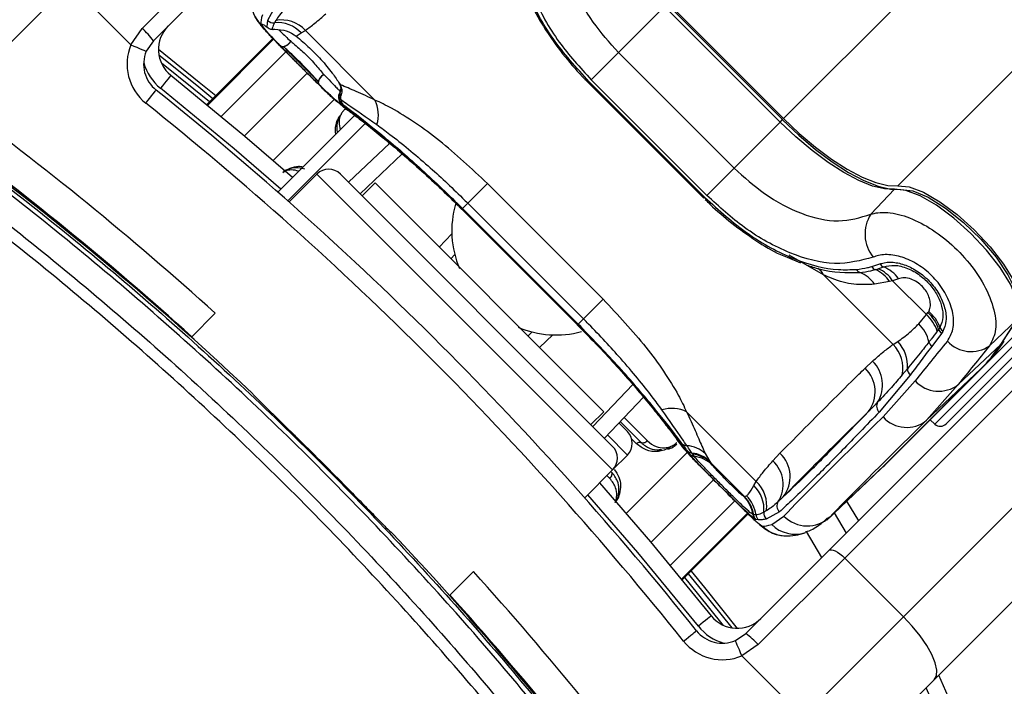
# Model space of a CAD drawing. Header units: millimetres. Extents: x 36407 to 443956, y 20230 to 409263.
# Tile 39 of 79: x 92548 to 95515, y 245023 to 247031. Entities that reach past the tile are written whole.
import ezdxf

# ---------------------------------------------------------------- set-up
doc = ezdxf.new("R2010")
doc.units = ezdxf.units.MM
doc.header["$LTSCALE"] = 50
doc.layers.add('COMPONENT_GEOMETRY', color=7, linetype='Continuous')
doc.styles.add('SLDTEXTSTYLE0', font='TXT', dxfattribs={"width": 0.75})
doc.dimstyles.new('SLDDIMSTYLE0', dxfattribs={"dimtxt": 2500, "dimasz": 165.1, "dimexe": 0, "dimexo": 0.0625, "dimgap": 625, "dimtad": 0, "dimtih": 1, "dimtoh": 1, "dimdec": 0, "dimrnd": 1e-09, "dimzin": 12, "dimdsep": 46, "dimtxsty": 'SLDTEXTSTYLE0', "dimsah": 1, "dimcen": 0.09, "dimadec": 0, "dimazin": 3, "dimtfac": 1, "dimtdec": 0, "dimtofl": 0, "dimtmove": 0, "dimatfit": 3, "dimfxl": 1, "dimfrac": 2, "dimtolj": 1, "dimtzin": 12, "dimarcsym": 0})
doc.dimstyles.new('SLDDIMSTYLE2', dxfattribs={"dimtxt": 2500, "dimasz": 165.1, "dimexe": 0, "dimexo": 0.0625, "dimgap": 625, "dimtad": 0, "dimtih": 1, "dimtoh": 1, "dimdec": 1, "dimrnd": 1e-09, "dimzin": 12, "dimdsep": 46, "dimtxsty": 'SLDTEXTSTYLE0', "dimsah": 1, "dimcen": 0.09, "dimadec": 0, "dimazin": 3, "dimtfac": 1, "dimtdec": 1, "dimtofl": 0, "dimtmove": 0, "dimatfit": 3, "dimfxl": 1, "dimfrac": 2, "dimtolj": 1, "dimtzin": 12, "dimarcsym": 0})

# ---------------------------------------------------------------- blocks, each defined once
blk = doc.blocks.new('_D_2')
at = {"layer": 'COMPONENT_GEOMETRY', "color": 7}
for p, q in [((240160.5, 319828.1), (240160.5, 200580.4)), ((68024.7, 220333.8), (68024.7, 200580.4)), ((149090.9, 204339.8), (148329.1, 204339.8)), ((148329.1, 204339.8), (148329.1, 200371.1)), ((159094.3, 204339.8), (159856.1, 204339.8)), ((159856.1, 204339.8), (159856.1, 200371.1)), ((68024.7, 200739.1), (147060.4, 200739.1)), ((240160.5, 200739.1), (161124.8, 200739.1)), ((148329.1, 200371.1), (149090.9, 200371.1)), ((159856.1, 200371.1), (159094.3, 200371.1))]:
    blk.add_line(p, q, dxfattribs=at)
for points in [[(68024.7, 200739.1), (68189.8, 200713.7), (68189.8, 200764.5)], [(240160.5, 200739.1), (239995.4, 200764.5), (239995.4, 200713.7)]]:
    blk.add_solid(points, dxfattribs=at)
at = {"layer": 'COMPONENT_GEOMETRY', "color": 7, "char_height": 2500, "attachment_point": 1, "style": 'SLDTEXTSTYLE0'}
for s, insert in [('11\'3.5"', (149090.9, 203593.8)), ('3443', (150398.2, 199853.3))]:
    blk.add_mtext(s, dxfattribs=dict(at, insert=insert))
blk = doc.blocks.new('_D_4')
at = {"layer": 'COMPONENT_GEOMETRY', "color": 7}
for p, q in [((240160.5, 319828.1), (240160.5, 211949.8)), ((90724.7, 238643.1), (90724.7, 211949.8)), ((160440.9, 215709.2), (159679.1, 215709.2)), ((159679.1, 215709.2), (159679.1, 211740.5)), ((170444.3, 215709.2), (171206.1, 215709.2)), ((171206.1, 215709.2), (171206.1, 211740.5)), ((90724.7, 212108.5), (158410.4, 212108.5)), ((240160.5, 212108.5), (172474.8, 212108.5)), ((159679.1, 211740.5), (160440.9, 211740.5)), ((171206.1, 211740.5), (170444.3, 211740.5))]:
    blk.add_line(p, q, dxfattribs=at)
for points in [[(90724.7, 212108.5), (90889.8, 212083.1), (90889.8, 212133.9)], [(240160.5, 212108.5), (239995.4, 212133.9), (239995.4, 212083.1)]]:
    blk.add_solid(points, dxfattribs=at)
at = {"layer": 'COMPONENT_GEOMETRY', "color": 7, "char_height": 2500, "attachment_point": 1, "style": 'SLDTEXTSTYLE0'}
for s, insert in [('9\'9.67"', (160440.9, 214963.1)), ('2988.7', (160362.7, 211222.7))]:
    blk.add_mtext(s, dxfattribs=dict(at, insert=insert))

msp = doc.modelspace()

# ---------------------------------------------------------------- linework, layer by layer
at = {"color": 8, "linetype": 'Continuous', "lineweight": 25}
for p, q in [((95193.71, 246531.12), (131255.73, 282593.14)), ((94849.75, 246733.49), (96085.28, 247969.03)), ((93310.61, 246974.94), (93111.75, 246776.08)), ((93114.54, 246773.79), (93313.12, 246972.37)), ((93350.06, 246934.71), (93155.37, 246740.03)), ((93413.81, 246870.8), (93224.82, 246681.82)), ((93495.91, 246791.17), (93312, 246607.26)), ((94839.41, 246723.15), (94846.69, 246730.44)), ((93700.6, 246626.91), (93573.94, 246506.72)), ((94334.5, 245675.45), (93443.55, 246566.41)), ((93880.2, 246460.26), (93880.9, 246460.96)), ((93811.98, 246346.46), (93849.94, 246386.46)), ((94970.1, 246262.94), (94866.28, 246321.73)), ((95669.78, 246178.03), (95305.06, 245813.31)), ((94228.36, 246112.11), (94229.06, 246112.81)), ((94154.55, 246081.85), (94114.56, 246043.89)), ((94274.81, 245805.85), (94395, 245932.5)), ((94368.87, 245833.19), (94439.55, 245762.51)), ((94379.11, 245720.06), (94318.77, 245780.4)), ((94406.1, 245754.13), (94392.11, 245768.11)), ((94535.4, 245756.39), (94546.69, 245743.08)), ((94375.35, 245543.91), (94559.23, 245727.78)), ((94326.42, 245649.37), (94317.42, 245658.37)), ((94449.91, 245456.73), (94638.9, 245645.72)), ((94508.12, 245387.28), (94702.81, 245581.97)), ((94740.48, 245545.05), (94541.88, 245346.45)), ((94544.17, 245343.66), (94743.05, 245542.54)), ((94988.83, 245533.13), (94983.59, 245529.53))]:
    msp.add_line(p, q, dxfattribs=at)
at = {"color": 7, "linetype": 'Continuous', "lineweight": 25}
for p, q in [((95454.98, 245989.83), (102453.54, 252988.39)), ((92916.96, 247005.02), (93177.8, 247265.87)), ((93201.06, 247218.42), (92950.66, 246968.01)), ((92698.72, 247140.34), (92348.41, 246790.03)), ((92883.25, 246955.81), (92698.72, 247140.34)), ((93316.58, 247068.9), (93294.96, 247029.22)), ((94352.56, 246932.63), (94491.25, 247071.31)), ((94839.41, 246723.15), (94491.25, 247071.31)), ((94846.69, 246730.44), (94498.53, 247078.6)), ((94849.75, 246733.49), (94501.59, 247081.65)), ((93319.75, 247029.33), (93315.76, 247022.22)), ((92883.25, 246955.81), (92916.96, 247005.02)), ((93396.29, 246991.54), (93408.57, 246999.22)), ((93618.41, 246789.39), (93408.57, 246999.22)), ((92950.66, 246968.01), (92929.29, 246936.3)), ((93310.6, 246974.95), (93111.74, 246776.09)), ((93380.73, 246982.11), (93396.29, 246991.54)), ((94352.56, 246932.63), (94270.04, 246850.1)), ((94352.56, 246932.63), (94700.72, 246584.47)), ((94986.51, 245432.97), (96485.86, 246932.33)), ((96533.31, 246909.07), (95033.96, 245409.71)), ((94618.2, 246501.95), (94270.04, 246850.1)), ((94264.07, 246844.13), (94261.52, 246841.59)), ((94261.52, 246841.59), (94609.68, 246493.43)), ((94264.07, 246844.13), (94612.22, 246495.97)), ((93514.66, 246801.61), (93509.74, 246794.6)), ((93509.74, 246794.6), (93516.29, 246790.09)), ((93514.69, 246815.04), (93513.22, 246813.34)), ((93515.65, 246780.81), (93522.04, 246776.05)), ((93325.51, 246512.01), (93558.59, 246745.09)), ((95210.73, 245232.93), (96710.09, 246732.29)), ((93355.58, 246485.51), (93590.81, 246720.75)), ((94700.72, 246584.47), (94839.41, 246723.15)), ((93538.99, 246541.67), (93662.74, 246659.11)), ((94700.72, 246584.47), (94618.2, 246501.95)), ((93443.55, 246566.41), (93359.33, 246482.19)), ((94334.5, 245746.16), (93514.26, 246566.41)), ((93618.55, 246539.89), (93579.66, 246501)), ((93618.55, 246539.89), (94307.98, 245850.46)), ((93957.52, 246537.59), (93898.22, 246478.29)), ((93957.52, 246537.59), (94305.68, 246189.43)), ((95112.38, 246445.3), (95183.72, 246520.57)), ((96803.14, 246542.5), (95303.79, 245043.14)), ((94612.22, 246495.97), (94609.68, 246493.43)), ((93880.9, 246460.96), (94229.06, 246112.81)), ((93882.55, 246462.62), (93898.22, 246478.29)), ((94230.71, 246114.46), (93882.55, 246462.62)), ((94246.38, 246130.13), (93898.22, 246478.29)), ((93880.19, 246460.25), (94228.34, 246112.09)), ((93859.09, 246324.32), (93846.93, 246311.51)), ((94860.4, 246315.59), (94900.5, 246298.71)), ((95115.17, 246287.53), (95140.03, 246295.66)), ((95134.75, 246281.01), (95151.16, 246286.69)), ((95179.93, 246053.1), (94970.1, 246262.94)), ((95125.79, 246278.39), (95134.75, 246281.01)), ((95169.01, 246242.56), (95123.45, 246234.31)), ((95178.21, 246244.97), (95169.01, 246242.56)), ((95195.95, 246251.08), (95178.21, 246244.97)), ((95178.21, 246244.97), (95280.02, 246143.17)), ((94305.68, 246189.43), (94246.38, 246130.13)), ((93065.15, 246074.87), (93137.28, 246147.01)), ((95256.77, 246115.24), (95280.02, 246143.17)), ((95280.02, 246143.17), (95284.44, 246148.99)), ((95339.46, 245814.21), (95686.53, 246161.28)), ((93027.75, 246110.94), (93026.11, 246109.65)), ((94228.15, 246111.9), (94241.55, 246098.46)), ((94230.71, 246114.46), (94246.38, 246130.13)), ((95470.49, 246049.32), (95552.51, 246126.91)), ((95504.22, 246053.42), (95552.51, 246126.91)), ((95506.19, 246055.77), (95554.48, 246129.26)), ((93046.84, 246093.87), (93044, 246093.76)), ((93055.85, 246083.19), (93057.25, 246084.51)), ((94079.61, 246078.84), (94092.41, 246091)), ((95325.13, 246085.97), (95296.06, 246047.43)), ((95316.96, 246098.55), (95312.52, 246092.67)), ((95329.39, 246092.37), (95325.13, 246085.97)), ((95179.93, 246053.1), (95193.54, 246062.1)), ((95375.99, 245932.11), (95504.22, 246053.42)), ((95095.15, 245981.6), (95117.89, 246002.83)), ((95454.98, 245989.83), (95163.34, 245698.19)), ((95231.46, 245961.01), (95137.92, 245849.42)), ((95152.81, 245688.23), (95444.45, 245979.87)), ((95153.08, 245688.49), (95444.72, 245980.13)), ((95222.69, 245980.04), (95207.26, 245961.5)), ((95280.47, 245824.77), (95444.45, 245979.87)), ((95444.45, 245979.87), (95444.72, 245980.13)), ((95149.47, 245835.14), (95246.02, 245943.17)), ((95375.99, 245932.11), (95280.47, 245824.77)), ((94427.25, 245894.71), (94309.76, 245770.9)), ((94269.09, 245811.57), (94307.98, 245850.46)), ((94557.48, 245850.32), (94767.31, 245640.48)), ((94353.2, 245816.68), (94379.08, 245790.8)), ((94356.99, 245820.67), (94420.04, 245757.62)), ((95291.06, 245825.91), (95305.06, 245813.31)), ((94334.5, 245675.45), (94379.11, 245720.06)), ((94567.07, 245722.71), (94560.05, 245732.41)), ((94576.16, 245722.41), (94573.52, 245726.12)), ((94580.63, 245716.16), (94576.16, 245722.41)), ((94613.81, 245724.69), (94627.32, 245700.88)), ((94817.59, 245702.52), (94838.82, 245725.26)), ((94627.32, 245700.88), (94630.08, 245696.85)), ((94731.89, 245595.04), (94630.08, 245696.85)), ((94630.08, 245696.85), (94634.82, 245689.95)), ((94250.38, 245591.33), (94334.5, 245675.45)), ((94979.74, 245524.28), (95143.7, 245679.38)), ((94988.83, 245533.13), (95152.81, 245688.23)), ((95152.81, 245688.23), (95153.08, 245688.49)), ((94759.64, 245628.2), (94767.31, 245640.48)), ((94729.89, 245595.57), (94730.71, 245595.25)), ((94730.71, 245595.25), (94731.89, 245595.04)), ((94731.89, 245595.04), (94738.26, 245596.74)), ((95039.41, 245580.73), (95074.94, 245521.4)), ((94544.18, 245343.65), (94743.07, 245542.53)), ((94797.42, 245551.66), (94790.31, 245547.67)), ((94837, 245548.49), (94797.32, 245526.87)), ((95002.25, 245545.58), (95038.41, 245484.88)), ((94758.5, 245540.08), (94757.16, 245540.63)), ((94759.67, 245539.83), (94758.5, 245540.08)), ((94765.44, 245526.28), (94763.98, 245526.9)), ((94773.68, 245525.05), (94765.44, 245526.28)), ((94813.88, 245511.03), (94850.44, 245536.11)), ((94965.28, 245411.75), (94919.21, 245489.66)), ((94736.1, 245182.56), (94986.51, 245432.97)), ((95033.96, 245409.71), (94773.11, 245148.87)), ((95033.96, 245409.71), (95210.73, 245232.93)), ((93915.1, 245369.19), (93842.96, 245297.06)), ((93852.6, 245289.16), (93851.28, 245287.76)), ((93861.96, 245278.75), (93861.85, 245275.91)), ((93877.74, 245258.01), (93879.03, 245259.66)), ((94908.43, 244930.63), (95210.73, 245232.93)), ((94704.4, 245161.2), (94736.1, 245182.56)), ((94773.11, 245148.87), (94723.9, 245115.16)), ((94723.9, 245115.16), (94908.43, 244930.63)), ((95303.79, 245043.14), (95049.85, 244789.21))]:
    msp.add_line(p, q, dxfattribs=at)
at = {"color": 7, "linetype": 'Continuous', "lineweight": 25, "flags": 128}
for points in [[(93292.98, 247009.65), (93296.01, 247006.97), (93296.21, 247006.83)], [(93308.12, 247002.55), (93310.19, 247002.3), (93311.56, 247002.29)], [(93333.52, 246952.34), (93336.1, 246950.83), (93339.45, 246950.32), (93343.42, 246950.83), (93347.78, 246952.33), (93352.33, 246954.74), (93356.81, 246957.94), (93361, 246961.77), (93364.69, 246966.02)], [(92883.25, 246955.81), (92892.23, 246952), (92900.87, 246948.34), (92908.83, 246944.97), (92915.8, 246942.02), (92921.53, 246939.59), (92925.78, 246937.79), (92928.4, 246936.68), (92929.29, 246936.3)], [(92965.97, 246942.15), (93089.15, 246843.31), (93138.5, 246802.85)], [(93003.53, 246863.8), (93002.93, 246863.05), (93001.15, 246860.83), (92998.26, 246857.22), (92994.38, 246852.36), (92989.65, 246846.44), (92984.25, 246839.69), (92978.39, 246832.37), (92972.3, 246824.75)], [(93003.53, 246863.8), (93226.29, 246680.57), (93370.12, 246556.62)], [(93450.32, 246835.54), (93448.81, 246838.12), (93448.3, 246841.47), (93448.81, 246845.44), (93450.31, 246849.8), (93452.72, 246854.35), (93455.92, 246858.83), (93459.75, 246863.02), (93464, 246866.71)], [(92927.7, 246780.14), (92933.79, 246787.76), (92939.64, 246795.09), (92945.04, 246801.84), (92949.77, 246807.76), (92953.66, 246812.61), (92956.54, 246816.22), (92958.32, 246818.44), (92958.92, 246819.19)], [(93513.81, 246815.68), (93513.21, 246813.28), (93513.15, 246812.89)], [(93525.2, 246766.81), (93524.75, 246767.12), (93511.17, 246778.6)], [(94846.07, 246729.82), (94895.22, 246683.31), (94945.71, 246640.69), (94996.2, 246603.11), (95045.32, 246571.55), (95091.78, 246546.87), (95134.32, 246529.72), (95171.82, 246520.57), (95203.27, 246519.65)], [(94849.75, 246733.49), (94897.08, 246688.71), (94945.7, 246647.68), (94994.31, 246611.48), (95041.61, 246581.1), (95086.35, 246557.33), (95127.31, 246540.82), (95163.42, 246532), (95193.71, 246531.12)], [(95183.72, 246520.57), (95153.4, 246521.46), (95117.25, 246530.29), (95076.24, 246546.81), (95031.47, 246570.6), (94984.12, 246601.02), (94935.46, 246637.25), (94886.79, 246678.33), (94839.41, 246723.15)], [(95552.51, 246126.91), (95559.19, 246153), (95552.57, 246189.67), (95533.09, 246234.54), (95502, 246284.7), (95461.32, 246336.88), (95413.7, 246387.72), (95362.22, 246433.9), (95310.22, 246472.44), (95261.07, 246500.83), (95217.97, 246517.23), (95183.72, 246520.57)], [(95193.71, 246531.12), (95228.02, 246527.77), (95271.18, 246511.34), (95320.4, 246482.91), (95372.47, 246444.32), (95424.03, 246398.07), (95471.73, 246347.16), (95512.46, 246294.89), (95543.6, 246244.67), (95563.11, 246199.73), (95569.74, 246163.01), (95563.04, 246136.88)], [(95203.27, 246519.65), (95239.4, 246515.48), (95285.33, 246496.47), (95337.47, 246464.12), (95391.73, 246420.96), (95443.86, 246370.38), (95489.75, 246316.33), (95525.83, 246263.07), (95549.25, 246214.76), (95557.81, 246180.44)], [(95504.22, 246053.42), (95506.05, 246055.56), (95506.19, 246055.77)], [(94472.43, 245731.1), (94473.13, 245732.81), (94474.03, 245734.26), (94475.08, 245735.4), (94476.25, 245736.21), (94477.52, 245736.65), (94478.85, 245736.71), (94480.18, 245736.4), (94481.49, 245735.72)], [(95148.93, 245684.4), (95154.89, 245689.96), (95163.34, 245698.19)], [(95143.7, 245679.38), (95144.37, 245680), (95152.81, 245688.23)], [(94294.89, 245635.85), (94448.66, 245458.2), (94631.89, 245235.44)], [(94986.51, 245432.97), (94989.55, 245434.65), (94993.83, 245434.91), (94999.19, 245433.73), (95005.42, 245431.17), (95012.28, 245427.31), (95019.51, 245422.32), (95026.83, 245416.38), (95033.96, 245409.71)], [(94570.95, 245370.41), (94611.4, 245321.06), (94710.25, 245197.88)], [(94631.89, 245235.44), (94631.14, 245234.84), (94628.92, 245233.06), (94625.31, 245230.17), (94620.45, 245226.29), (94614.54, 245221.56), (94607.78, 245216.16), (94600.46, 245210.3), (94592.84, 245204.21)], [(95303.79, 245043.14), (95310.5, 245055.3), (95311.53, 245072.42), (95306.82, 245093.85), (95296.57, 245118.77), (95281.15, 245146.21), (95261.17, 245175.13), (95237.39, 245204.41), (95210.73, 245232.93)], [(94548.23, 245159.6), (94555.85, 245165.7), (94563.18, 245171.55), (94569.93, 245176.95), (94575.85, 245181.68), (94580.7, 245185.57), (94584.31, 245188.45), (94586.53, 245190.23), (94587.28, 245190.83)], [(94723.9, 245115.16), (94720.09, 245124.14), (94716.44, 245132.78), (94713.06, 245140.73), (94710.11, 245147.71), (94707.68, 245153.44), (94705.88, 245157.69), (94704.77, 245160.31), (94704.4, 245161.2)]]:
    msp.add_lwpolyline(points, dxfattribs=at)
at = {"color": 8, "linetype": 'Continuous', "lineweight": 25, "flags": 128}
for points in [[(92967.34, 246925.41), (93081.39, 246833.79), (93129.78, 246794.13)], [(93119.4, 246783.75), (93072.16, 246822.46), (92974.8, 246900.84)], [(93334.69, 246521.19), (93194, 246642.4), (92972.3, 246824.75)], [(94592.84, 245204.21), (94410.49, 245425.91), (94259.47, 245600.42)], [(94668.93, 245206.7), (94590.55, 245304.07), (94551.84, 245351.31)], [(94562.22, 245361.69), (94601.88, 245313.3), (94693.5, 245199.25)]]:
    msp.add_lwpolyline(points, dxfattribs=at)
at = {"color": 7, "linetype": 'Continuous', "lineweight": 25}
for centre, radius, start, end in [((90724.72, 242956.63), 5050, 90, 24.57323), ((90724.72, 242956.63), 5000, 65.6403, 24.3597), ((90724.72, 242956.63), 4900, 66.0814, 23.9186), ((93344.21, 247088.65), 99.51, 183.64487, 225.19606), ((93312.6, 247047.24), 25.21, 225.596, 277.19356), ((93336.28, 246932.02), 98.7, 42.91031, 99.64451), ((92736.12, 246806.54), 268.51, 36.96604, 47.66253), ((93065.97, 246941.91), 100, 135, 231.35649), ((93310.57, 247027.5), 25.07, 225.41448, 264.39101), ((93310.6, 247027.27), 25, 234.85744, 272.20977), ((93324.1, 246923.08), 99.5, 43.48381, 94.81073), ((93332.15, 246986.15), 38.26, 287.24767, 328.26033), ((93021.37, 246897.3), 150, 157.04166, 231.35649), ((93021.37, 246897.3), 100, 157.04166, 231.35649), ((93341.46, 246961.76), 12.32, 229.88789, 279.50817), ((86393.69, 238625.6), 10000, 46.719131, 55.490831), ((86393.69, 238625.6), 10000, 49.147412, 55.490831), ((93484.15, 246834.17), 38.27, 121.76192, 162.76345), ((86464.4, 238696.31), 10400, 38.643507, 51.356493), ((93459.73, 246843.47), 12.31, 170.45899, 220.10146), ((86369.59, 238649.79), 10100, 47.927635, 53.703556), ((93533.29, 246798.45), 25, 148.07247, 187.35698), ((93531.96, 246795.96), 22.26, 183.52194, 222.8874), ((93416.09, 246781.76), 100.54, 4.75187, 11.38709), ((93538.19, 246790.86), 21.91, 182.0045, 222.51315), ((93525.65, 246744.74), 102.94, 343.31531, 25.70301), ((86464.4, 238696.31), 10350, 38.643507, 51.356493), ((90724.72, 242956.63), 3750, 91.69334, 358.30666), ((90724.72, 242956.63), 3745.57, 91.6649, 358.3351), ((86369.59, 238649.79), 10000, 47.956937, 53.703556), ((90724.72, 242956.63), 3695.6, 92.38945, 357.61055), ((93478.9, 246531.05), 50, 45, 135), ((94136.08, 246395.62), 286.31, 163.69684, 203.38629), ((95205.59, 246385.79), 110.59, 147.44444, 219.0611), ((95135.44, 246300.34), 23.98, 212.28882, 246.27314), ((95160.87, 246310.13), 25.37, 214.76374, 247.49721), ((95112.77, 246192.44), 101.77, 35.18386, 67.84034), ((95088.14, 246289), 21, 207.51653, 246.44871), ((95048.56, 246186.63), 88.78, 32.48854, 69.43809), ((95088.24, 246189.09), 96.87, 33.50061, 67.1899), ((95096.4, 246190.52), 98.28, 33.64688, 67.02894), ((95205.04, 246059.21), 112.56, 17.29246, 48.23289), ((95209.36, 246064.87), 112.75, 17.38128, 48.24959), ((95218.48, 246068.38), 108.51, 19.37757, 50.92772), ((94163.81, 246368.42), 286.74, 246.63043, 285.47681), ((95179.03, 246034.96), 111.76, 13.2637, 45.92205), ((95343.83, 246107.05), 28.17, 197.56309, 228.42483), ((95346.37, 246113.49), 27.09, 199.63022, 231.19659), ((95105.09, 245980.9), 104, 349.24535, 43.97021), ((95117.68, 245988.94), 105.39, 355.1573, 43.96241), ((95314.48, 246068.15), 27.73, 195.81582, 228.35988), ((95414.65, 246128.36), 96.78, 222.42629, 305.24385), ((95115.85, 246307.98), 464.36, 315.04354, 326.75756), ((95126.34, 246317.98), 464.42, 315.04361, 326.7574), ((95048.48, 245931.6), 99.46, 328.20354, 45.74036), ((95027.6, 245910.66), 97.96, 321.97518, 46.3974), ((95248.37, 245980.34), 25.68, 180.66932, 228.83119), ((95317.16, 246010.01), 97.62, 223.21292, 307.05449), ((95154.19, 245867.39), 24.25, 150.88422, 227.85309), ((94512.83, 245757.56), 102.94, 64.29699, 106.68469), ((95220.35, 245897.88), 94.65, 221.51081, 309.43317), ((95321.79, 245831.89), 25, 228, 315), ((94343.75, 245755.42), 50, 315, 45), ((86393.69, 238625.6), 9996.51, 44.426833, 45.573167), ((94558.95, 245770.1), 21.91, 227.48685, 267.9955), ((94299.14, 245710.81), 50, 315, 45), ((94551.05, 245653.75), 94.72, 48.50154, 85.68346), ((94576.09, 245749.2), 23.22, 226.29581, 263.63569), ((94583.7, 245739.82), 23.85, 225.82848, 262.61013), ((94562.35, 245632.34), 94.44, 46.52751, 83.20612), ((94564.74, 245628.68), 94.43, 46.21012, 83.05121), ((94771.65, 245654.34), 97.69, 321.96669, 46.5575), ((94568.09, 245621.09), 95.89, 45.89845, 82.48525), ((94750.58, 245631.34), 97.76, 328.2336, 46.73024), ((94700.11, 245568.19), 98.7, 350.35549, 47.08969), ((94691.17, 245556.01), 99.5, 355.18927, 46.51619), ((94659.34, 245526.3), 98.87, 8.3339, 44.47353), ((94659.71, 245524.91), 99.95, 8.72773, 44.73065), ((94660.84, 245524.69), 99.98, 8.70639, 44.71633), ((94666.98, 245525.71), 100.63, 7.85236, 44.89552), ((94854.56, 245566.2), 24.94, 146.75197, 225.25141), ((94815.33, 245544.51), 25.21, 172.80644, 224.404), ((94781.57, 245544.18), 24.67, 188.27385, 224.49334), ((94783.18, 245543.86), 24.97, 188.697, 224.73005), ((94791.49, 245542.64), 25.03, 187.30043, 224.63073), ((94921.17, 245605.76), 99.26, 224.5581, 312.97336), ((94856.74, 245576.12), 99.51, 224.80394, 266.35513), ((86393.69, 238625.6), 10000, 34.509169, 43.280869), ((86417.88, 238601.5), 10100, 36.296444, 42.072365), ((86417.88, 238601.5), 10000, 36.296444, 42.043063), ((94710, 245297.88), 100, 218.64351, 315), ((94665.39, 245253.27), 100, 218.64351, 292.95834), ((86393.69, 238625.6), 10000, 34.509169, 40.852588), ((94665.39, 245253.27), 150, 218.64351, 292.95834), ((94574.63, 244968.03), 268.51, 42.33747, 53.03396)]:
    msp.add_arc(centre, radius, start, end, dxfattribs=at)
at = {"color": 8, "linetype": 'Continuous', "lineweight": 25}
for centre, radius, start, end in [((93065.97, 246941.91), 150, 195.5484, 231.35649), ((93533.05, 246798.43), 24.76, 186.79191, 225.345), ((93530.5, 246800.46), 21.57, 148.68207, 195.76908), ((93533.16, 246809.83), 20.24, 171.29818, 203.96098), ((94918.68, 246235.65), 58.22, 27.95031, 53.56323), ((94884.56, 245580.32), 98.98, 224.43105, 288.10675), ((94710, 245297.88), 150, 218.64351, 254.4516)]:
    msp.add_arc(centre, radius, start, end, dxfattribs=at)
at = {"color": 7, "linetype": 'Continuous', "lineweight": 25}
for centre, major_axis, ratio, start_param, end_param in [((96004.09, 250000.72), (2724.99, 2995.48), 0.0554132, 3.0197772, 3.0866477), ((97768.81, 248236), (2863.27, 2857.22), 0.0728373, 2.5046445, 2.571515), ((97839.25, 248165.41), (2792.56, 2786.51), 0.0746836, 2.5046485, 2.571519), ((97731.73, 248273.07), (2929, 2791.49), 0.0086243, 2.6417947, 2.9524553), ((97800.68, 248200.64), (2858.29, 2720.78), 0.0088426, 2.6418054, 2.952466), ((97768.81, 248236), (2995.48, 2724.99), 0.0554132, 3.1965376, 3.2634081)]:
    msp.add_ellipse(centre, major_axis=major_axis, ratio=ratio, start_param=start_param, end_param=end_param, dxfattribs=at)
for points, knots in [([(94084.2, 247351.63), (94074.2, 247314.34), (94054.28, 247240), (94089.9, 247102.8), (94163.87, 246966.86), (94236.15, 246887.37), (94270.04, 246850.1)], [0, 0, 0, 0, 0.2632008, 0.524729, 0.7771853, 1, 1, 1, 1]), ([(94352.56, 246932.63), (94325.46, 246962.6), (94267.75, 247026.44), (94210.02, 247137.08), (94184.44, 247250.25), (94203.72, 247312.86), (94213.39, 247344.28)], [0, 0, 0, 0, 0.223487, 0.4760877, 0.7370767, 1, 1, 1, 1]), ([(94264.07, 246844.13), (94225.46, 246886.88), (94148.14, 246972.5), (94072.58, 247114.6), (94044.11, 247225.18), (94046.62, 247283.64), (94047.39, 247301.42)], [0, 0, 0, 0, 0.28742404, 0.57572153, 0.87097342, 1, 1, 1, 1]), ([(94081.03, 247098.85), (94085.23, 247088.57), (94099.66, 247053.21), (94136.48, 246992.58), (94189.46, 246919.61), (94233.5, 246869.62), (94258.67, 246844.53), (94262.16, 246841.07)], [0, 0, 0, 0, 0.1158772, 0.3987341, 0.6783923, 0.9555251, 1, 1, 1, 1]), ([(93245.47, 247083.78), (93245.38, 247081.55), (93245.01, 247071.86), (93249.53, 247056.43), (93256.52, 247040.08), (93264.21, 247027.74), (93273.17, 247015.79), (93286.4, 247000.47), (93308.36, 246977.08), (93339.3, 246945.47), (93365.32, 246919.25), (93380.28, 246904.31), (93382.66, 246901.93)], [0, 0, 0, 0, 0.0226839, 0.0983272, 0.1638784, 0.2228611, 0.3000663, 0.4368388, 0.6185344, 0.7883543, 0.966314, 1, 1, 1, 1]), ([(93347.97, 247065.6), (93341.76, 247058.72), (93330.73, 247046.47), (93323.09, 247034.54), (93319.75, 247029.33)], [0, 0, 0, 0, 0.5624858, 1, 1, 1, 1]), ([(93294.96, 247029.22), (93294.24, 247024.91), (93293.09, 247017.93), (93293.01, 247011.94), (93292.98, 247009.65)], [0, 0, 0, 0, 0.61838336, 1, 1, 1, 1]), ([(93408.57, 246999.22), (93418.15, 247006.16), (93439.84, 247021.89), (93459.58, 247039.6), (93470.62, 247049.5)], [0, 0, 0, 0, 0.44138518, 1, 1, 1, 1]), ([(93333.52, 246952.34), (93331.79, 246954.12), (93318.2, 246968.11), (93296.55, 246990.96), (93280.84, 247009.46), (93275.81, 247018.4), (93280.04, 247018.3), (93289.59, 247011.92), (93292.98, 247009.65)], [0, 0, 0, 0, 0.0335351, 0.2636216, 0.49387, 0.6465133, 0.8743689, 1, 1, 1, 1]), ([(93288.7, 247011.66), (93288.98, 247011.53), (93289.69, 247011.21), (93293.93, 247008.32), (93296.54, 247006.54)], [0, 0, 0, 0, 0.386782, 1, 1, 1, 1]), ([(93315.76, 247022.22), (93313.01, 247016.42), (93309.67, 247009.38), (93308.36, 247003.58), (93308.12, 247002.55)], [0, 0, 0, 0, 0.8238936, 1, 1, 1, 1]), ([(93308.12, 247002.55), (93319.41, 247002.52), (93339.65, 247002.45), (93366.75, 246992.11), (93378.75, 246983.53), (93380.73, 246982.11)], [0, 0, 0, 0, 0.5125859, 0.9194729, 1, 1, 1, 1]), ([(93364.69, 246966.02), (93367.67, 246963.63), (93380.37, 246953.41), (93405.11, 246931.31), (93437.69, 246898.41), (93455.19, 246877.32), (93464, 246866.71)], [0, 0, 0, 0, 0.0899391, 0.3838707, 0.6900814, 1, 1, 1, 1]), ([(93380.73, 246982.11), (93394.4, 246970.6), (93421.72, 246947.58), (93461.43, 246906.07), (93493.51, 246866.54), (93507.39, 246845.56), (93513.82, 246835.83)], [0, 0, 0, 0, 0.2585249, 0.5166102, 0.7759014, 1, 1, 1, 1]), ([(93333.52, 246952.34), (93340.42, 246945.23), (93356.62, 246928.57), (93386.94, 246898.07), (93419.66, 246865.47), (93440.12, 246845.39), (93449.51, 246836.31), (93450.32, 246835.54)], [0, 0, 0, 0, 0.1997887, 0.4687212, 0.7229368, 0.9763609, 1, 1, 1, 1]), ([(93447.59, 246845.51), (93437.9, 246856.18), (93418.61, 246877.4), (93384.43, 246911.75), (93359.17, 246935.59), (93346.46, 246946.95), (93343.49, 246949.61)], [0, 0, 0, 0, 0.3097545, 0.6162935, 0.9102628, 1, 1, 1, 1]), ([(93343.49, 246949.61), (93351.25, 246941.62), (93367.35, 246925.05), (93396.31, 246895.97), (93424.59, 246867.84), (93440.12, 246852.77), (93447.59, 246845.51)], [0, 0, 0, 0, 0.2481965, 0.5151453, 0.7665652, 1, 1, 1, 1]), ([(93511.17, 246778.6), (93505.76, 246782.91), (93494.96, 246791.5), (93463.53, 246821.57), (93425.49, 246859.14), (93396.45, 246888.06), (93383.1, 246901.47), (93382.65, 246901.92)], [0, 0, 0, 0, 0.2581436, 0.5146192, 0.7604421, 0.9919196, 1, 1, 1, 1]), ([(93382.66, 246901.93), (93392.45, 246892.12), (93414.33, 246870.23), (93447.04, 246837.8), (93478.21, 246807.27), (93494.08, 246792.76), (93502.22, 246785.31)], [0, 0, 0, 0, 0.2075195, 0.463305, 0.7246359, 1, 1, 1, 1]), ([(94616.95, 244279.41), (94492.28, 244453.74), (94242.93, 244802.41), (93820.12, 245301.9), (93359.67, 245782.66), (92858.12, 246237.77), (92416.5, 246589.64), (92139.63, 246784.14), (92047.5, 246848.86)], [0, 0, 0, 0, 0.1759264, 0.3518527, 0.5368032, 0.7221829, 0.9075626, 1, 1, 1, 1]), ([(92055.33, 246860.48), (92147.58, 246795.66), (92424.85, 246600.86), (92867.11, 246248.45), (93369.38, 245792.66), (93830.51, 245311.19), (94253.96, 244810.99), (94503.69, 244461.83), (94628.56, 244287.26)], [0, 0, 0, 0, 0.0924369, 0.2778181, 0.4631993, 0.6481528, 0.8240764, 1, 1, 1, 1]), ([(93515.65, 246780.81), (93515.64, 246780.46), (93515.63, 246778.25), (93510.18, 246780.89), (93494.16, 246794.06), (93474.86, 246811.8), (93456.99, 246829.08), (93450.32, 246835.54)], [0, 0, 0, 0, 0.0593647, 0.3680517, 0.5480024, 0.8310228, 1, 1, 1, 1]), ([(93509.79, 246839.74), (93510.46, 246838.81), (93515.08, 246832.34), (93515.71, 246822.6), (93514.02, 246817.75), (93513.52, 246816.3)], [0, 0, 0, 0, 0.1061856, 0.7324416, 1, 1, 1, 1]), ([(93514.18, 246817.03), (93513.72, 246815.58), (93512.84, 246812.86), (93512.51, 246812.45), (93512.35, 246812.26)], [0, 0, 0, 0, 0.5294133, 1, 1, 1, 1]), ([(93513.82, 246835.83), (93516.15, 246829.4), (93520.79, 246816.62), (93516.7, 246806.59), (93514.66, 246801.61)], [0, 0, 0, 0, 0.5028973, 1, 1, 1, 1]), ([(93618.41, 246789.39), (93598.93, 246798.32), (93559.43, 246816.45), (93528.37, 246829.32), (93514.28, 246835.62), (93513.82, 246835.83)], [0, 0, 0, 0, 0.4846612, 0.9830928, 1, 1, 1, 1]), ([(92005.58, 246787.33), (92097.73, 246722.63), (92374.67, 246528.19), (92816.22, 246176.14), (93317.37, 245720.51), (93773.85, 245242.34), (94189.83, 244749.31), (94433.55, 244408.1), (94555.42, 244237.49)], [0, 0, 0, 0, 0.0931497, 0.2799683, 0.4667869, 0.6531644, 0.826582, 1, 1, 1, 1]), ([(93514.62, 246814.83), (93514.73, 246814.72), (93515.26, 246814.23), (93514.94, 246814.68), (93514.69, 246815.04)], [0, 0, 0, 0, 0.2148378, 1, 1, 1, 1]), ([(93516.29, 246790.09), (93522.86, 246785.62), (93550.35, 246766.91), (93592.32, 246737.54), (93624.26, 246715.19)], [0, 0, 0, 0, 0.2387496, 1, 1, 1, 1]), ([(93957.52, 246537.59), (93909.42, 246582.76), (93837.53, 246650.28), (93739.25, 246721.7), (93673.44, 246763.17), (93634.84, 246781.56), (93618.41, 246789.39)], [0, 0, 0, 0, 0.41937326, 0.62685006, 0.84116804, 1, 1, 1, 1]), ([(94526.61, 244217.78), (94405.2, 244387.79), (94162.39, 244727.82), (93747.92, 245219.13), (93293.08, 245695.6), (92793.69, 246149.59), (92353.68, 246500.35), (92077.69, 246694.07), (91985.87, 246758.52)], [0, 0, 0, 0, 0.1734181, 0.3468359, 0.5332128, 0.720031, 0.9068492, 1, 1, 1, 1]), ([(93880.9, 246460.96), (93840.99, 246499.71), (93760.96, 246577.4), (93648.75, 246673.47), (93556.97, 246745.9), (93526.55, 246767.61), (93511.17, 246778.6)], [0, 0, 0, 0, 0.2460371, 0.4933439, 0.743688, 1, 1, 1, 1]), ([(93522.04, 246776.05), (93531.75, 246768.74), (93563.67, 246744.73), (93641.29, 246683.29), (93758.59, 246582.94), (93841.27, 246502.69), (93882.55, 246462.62)], [0, 0, 0, 0, 0.1290828, 0.4243372, 0.7125609, 1, 1, 1, 1]), ([(93525.17, 246766.79), (93526.38, 246765.95), (93531.49, 246762.41), (93550.23, 246748.72), (93582.8, 246723.98), (93626.88, 246689.11), (93678.5, 246646.41), (93735.83, 246596.79), (93796.22, 246541.71), (93845.19, 246495.33), (93872.64, 246467.53), (93880, 246460.07)], [0, 0, 0, 0, 0.03703671, 0.15676709, 0.28979974, 0.42419738, 0.55803291, 0.68995554, 0.82162299, 0.95214808, 1, 1, 1, 1]), ([(93514.19, 246744.25), (93513.33, 246742.76), (93509.16, 246735.54), (93503.03, 246717.25), (93502.22, 246700.91), (93504.76, 246691.65), (93504.84, 246691.35)], [0, 0, 0, 0, 0.0813728, 0.3952818, 0.9802333, 1, 1, 1, 1]), ([(93624.26, 246715.19), (93637.15, 246705.71), (93684.15, 246671.15), (93772.34, 246598.22), (93853.5, 246522.79), (93892.9, 246483.58), (93898.22, 246478.29)], [0, 0, 0, 0, 0.1590362, 0.5798803, 0.9432735, 1, 1, 1, 1]), ([(93407.29, 246581.6), (93397.96, 246583.78), (93382.27, 246587.44), (93359.52, 246582.21), (93346.05, 246576.36), (93340.94, 246572.08), (93340.05, 246571.33)], [0, 0, 0, 0, 0.4569198, 0.7678651, 0.9591522, 1, 1, 1, 1]), ([(94700.72, 246584.47), (94730.69, 246557.37), (94794.53, 246499.65), (94905.17, 246441.93), (95018.34, 246416.34), (95080.95, 246435.62), (95112.38, 246445.3)], [0, 0, 0, 0, 0.223487, 0.4760877, 0.7370767, 1, 1, 1, 1]), ([(94612.22, 246495.97), (94654.97, 246457.37), (94740.59, 246380.05), (94882.7, 246304.48), (94993.27, 246276.02), (95051.73, 246278.53), (95069.51, 246279.3)], [0, 0, 0, 0, 0.28742404, 0.57572153, 0.87097342, 1, 1, 1, 1]), ([(95119.72, 246316.1), (95082.43, 246306.11), (95008.1, 246286.19), (94870.89, 246321.81), (94734.95, 246395.78), (94655.46, 246468.06), (94618.2, 246501.95)], [0, 0, 0, 0, 0.2632008, 0.524729, 0.7771853, 1, 1, 1, 1]), ([(94613.35, 246490.12), (94618.19, 246485.27), (94643.62, 246459.76), (94694.24, 246416.31), (94765.57, 246365.32), (94822.14, 246331.14), (94853.6, 246318.35), (94860.4, 246315.59)], [0, 0, 0, 0, 0.0646694, 0.3401456, 0.6295727, 0.9199679, 1, 1, 1, 1]), ([(95112.38, 246445.3), (95119.44, 246447.13), (95143.21, 246453.27), (95193.84, 246448.57), (95263.33, 246421.83), (95333.48, 246376.11), (95398.52, 246314.51), (95451.84, 246241.15), (95484.8, 246165.08), (95494, 246095.28), (95478.32, 246064.62), (95470.49, 246049.32)], [0, 0, 0, 0, 0.0498253, 0.1675565, 0.2805761, 0.3917792, 0.5052975, 0.6243182, 0.7486622, 0.8746029, 1, 1, 1, 1]), ([(95343.21, 246063.07), (95349.91, 246074.39), (95363.27, 246096.96), (95362.4, 246145.45), (95345.13, 246197.03), (95312.87, 246245.42), (95271.09, 246284.44), (95224.51, 246311.44), (95177.2, 246324.82), (95141.96, 246324.09), (95124.83, 246317.94), (95119.72, 246316.1)], [0, 0, 0, 0, 0.1282871, 0.2558957, 0.3797548, 0.4964886, 0.6073073, 0.7167267, 0.8296467, 0.9490947, 1, 1, 1, 1]), ([(94919.34, 246292.22), (94931.87, 246287.99), (94988.19, 246268.98), (95039.69, 246269.41), (95079.74, 246269.75)], [0, 0, 0, 0, 0.2224424, 1, 1, 1, 1]), ([(95069.51, 246279.3), (95080.66, 246280.69), (95096.27, 246282.64), (95110.97, 246286.44), (95115.17, 246287.53)], [0, 0, 0, 0, 0.7141574, 1, 1, 1, 1]), ([(95140.03, 246295.66), (95141.74, 246296.27), (95153.41, 246300.44), (95178.5, 246302.62), (95216.97, 246293.77), (95255.33, 246273.78), (95290.72, 246243.86), (95319.8, 246205.31), (95337.27, 246163.01), (95341.62, 246122.48), (95333.47, 246102.41), (95329.39, 246092.37)], [0, 0, 0, 0, 0.0214714, 0.1469691, 0.2650507, 0.3782897, 0.4918884, 0.6123338, 0.7421254, 0.8710417, 1, 1, 1, 1]), ([(95151.16, 246286.69), (95161.73, 246289.17), (95182.89, 246294.14), (95222.36, 246284.62), (95260.12, 246263.57), (95291.48, 246234.53), (95314.26, 246201.59), (95327.73, 246167.35), (95331.94, 246132.38), (95324.72, 246114.16), (95320.85, 246104.38)], [0, 0, 0, 0, 0.1367662, 0.2738009, 0.4000864, 0.5164056, 0.6280443, 0.7408372, 0.8609869, 1, 1, 1, 1]), ([(95123.45, 246234.31), (95102.89, 246233.38), (95061.25, 246231.5), (95009.92, 246245.07), (94978.73, 246259.07), (94970.1, 246262.94)], [0, 0, 0, 0, 0.4135619, 0.837814, 1, 1, 1, 1]), ([(95079.74, 246269.75), (95090.65, 246271.2), (95106.31, 246273.3), (95121.26, 246277.2), (95125.79, 246278.39)], [0, 0, 0, 0, 0.6966559, 1, 1, 1, 1]), ([(95286.88, 246152.62), (95288.22, 246155.45), (95291.8, 246162.98), (95292.83, 246177.84), (95288.86, 246195.64), (95280.59, 246212.52), (95268.2, 246228.39), (95251.96, 246241.78), (95232.66, 246251.26), (95212.72, 246255.22), (95201.52, 246252.46), (95195.95, 246251.08)], [0, 0, 0, 0, 0.077494, 0.2061038, 0.3173646, 0.4156079, 0.514538, 0.6242527, 0.7329398, 0.867124, 1, 1, 1, 1]), ([(94305.68, 246189.43), (94350.85, 246141.33), (94418.37, 246069.43), (94489.79, 245971.16), (94531.26, 245905.35), (94549.65, 245866.75), (94557.48, 245850.32)], [0, 0, 0, 0, 0.41937326, 0.62685006, 0.84116804, 1, 1, 1, 1]), ([(95284.44, 246148.99), (95284.88, 246149.57), (95285.74, 246150.74), (95286.5, 246152), (95286.88, 246152.62)], [0, 0, 0, 0, 0.5036821, 1, 1, 1, 1]), ([(94229.06, 246112.81), (94267.8, 246072.9), (94345.49, 245992.87), (94441.56, 245880.66), (94513.99, 245788.87), (94535.71, 245758.46), (94546.69, 245743.08)], [0, 0, 0, 0, 0.2460371, 0.4933439, 0.743688, 1, 1, 1, 1]), ([(94544.14, 245753.95), (94536.84, 245763.66), (94512.82, 245795.58), (94451.38, 245873.19), (94351.03, 245990.5), (94270.78, 246073.18), (94230.71, 246114.46)], [0, 0, 0, 0, 0.1290828, 0.4243372, 0.7125609, 1, 1, 1, 1]), ([(94483.28, 245856.17), (94473.8, 245869.06), (94439.24, 245916.06), (94366.31, 246004.25), (94290.88, 246085.4), (94251.68, 246124.81), (94246.38, 246130.13)], [0, 0, 0, 0, 0.1590362, 0.5798803, 0.9432735, 1, 1, 1, 1]), ([(95193.54, 246062.1), (95205.57, 246070.48), (95225.65, 246084.48), (95247.86, 246106.43), (95256.77, 246115.24)], [0, 0, 0, 0, 0.59889, 1, 1, 1, 1]), ([(94241.55, 246098.46), (94248.35, 246091.68), (94275.38, 246064.72), (94320.46, 246016.64), (94374.35, 245957), (94422.44, 245900.99), (94463.5, 245850.95), (94496.72, 245808.71), (94521.93, 245775.28), (94530.92, 245762.67), (94535.41, 245756.38)], [0, 0, 0, 0, 0.0450793, 0.1794078, 0.3143491, 0.4493835, 0.5858469, 0.723016, 0.8618029, 1, 1, 1, 1]), ([(95312.52, 246092.67), (95306.53, 246084.81), (95298.25, 246073.94), (95290.07, 246063.49), (95287.8, 246060.6)], [0, 0, 0, 0, 0.7228987, 1, 1, 1, 1]), ([(95320.85, 246104.38), (95320.24, 246103.37), (95319.02, 246101.35), (95317.65, 246099.48), (95316.96, 246098.55)], [0, 0, 0, 0, 0.5025796, 1, 1, 1, 1]), ([(95117.89, 246002.83), (95128.92, 246012.72), (95148.67, 246030.43), (95170.36, 246046.16), (95179.93, 246053.1)], [0, 0, 0, 0, 0.5586012, 1, 1, 1, 1]), ([(95287.8, 246060.6), (95278.74, 246049.18), (95256.27, 246020.88), (95235.24, 245995.3), (95222.69, 245980.04)], [0, 0, 0, 0, 0.40338408, 1, 1, 1, 1]), ([(95296.06, 246047.43), (95284.99, 246032.69), (95262.83, 246003.19), (95241.92, 245975.08), (95231.46, 245961.01)], [0, 0, 0, 0, 0.4998672, 1, 1, 1, 1]), ([(94838.82, 245725.26), (94860.27, 245747.08), (94910.27, 245797.95), (94989.41, 245877.27), (95053.53, 245940.77), (95088.88, 245975.44), (95095.15, 245981.6)], [0, 0, 0, 0, 0.25318534, 0.59024242, 0.92729461, 1, 1, 1, 1]), ([(95207.26, 245961.5), (95196.41, 245948.77), (95171.61, 245919.68), (95146.9, 245893.77), (95133.01, 245879.19)], [0, 0, 0, 0, 0.4375074, 1, 1, 1, 1]), ([(93249.44, 245905.62), (93250.78, 245903.82), (93253.44, 245900.24), (93277.75, 245875.84), (93313.91, 245840.26), (93354.11, 245800.93), (93380.67, 245774.9), (93391.23, 245764.56)], [0, 0, 0, 0, 0.21456962, 0.42918993, 0.64378818, 0.85844942, 1, 1, 1, 1]), ([(95133.01, 245879.19), (95127.75, 245873.84), (95118.19, 245864.11), (95108.93, 245854.6), (95104.76, 245850.32)], [0, 0, 0, 0, 0.5501007, 1, 1, 1, 1]), ([(94558.18, 245748.2), (94553.71, 245754.76), (94535, 245782.26), (94505.63, 245824.22), (94483.28, 245856.17)], [0, 0, 0, 0, 0.2387496, 1, 1, 1, 1]), ([(94557.48, 245850.32), (94566.41, 245830.87), (94584.52, 245791.43), (94601.07, 245751.3), (94610.35, 245731.91), (94613.81, 245724.69)], [0, 0, 0, 0, 0.3790124, 0.7687935, 1, 1, 1, 1]), ([(95137.92, 245849.42), (95099.32, 245809.43), (95022.12, 245729.47), (94939.6, 245646.52), (94877.67, 245585.96), (94850.58, 245561), (94837, 245548.49)], [0, 0, 0, 0, 0.2879415, 0.5758862, 0.7874757, 1, 1, 1, 1]), ([(94848.59, 245594.15), (94874.36, 245618.6), (94921.21, 245663.07), (95012.11, 245754.68), (95076.98, 245821.64), (95104.76, 245850.32)], [0, 0, 0, 0, 0.4111952, 0.7478088, 1, 1, 1, 1]), ([(95104.76, 245850.32), (95098.49, 245844.17), (95063.17, 245809.52), (94999.08, 245746.06), (94920, 245666.79), (94870.03, 245615.96), (94848.59, 245594.15)], [0, 0, 0, 0, 0.0727041, 0.4097567, 0.7468144, 1, 1, 1, 1]), ([(94406.1, 245754.13), (94407.21, 245755.09), (94409.43, 245757.01), (94413.3, 245758.54), (94417.08, 245758.92), (94419.05, 245758.05), (94420.04, 245757.62)], [0, 0, 0, 0, 0.2499943, 0.4999915, 0.7500143, 1, 1, 1, 1]), ([(94472.43, 245731.1), (94472.29, 245731.09), (94458.95, 245729.6), (94433.7, 245732.61), (94415.29, 245746.96), (94406.1, 245754.13)], [0, 0, 0, 0, 0.0050365, 0.5035988, 1, 1, 1, 1]), ([(94439.55, 245762.51), (94437.8, 245761.02), (94434.29, 245758.04), (94428.17, 245755.97), (94423.25, 245756.03), (94420.9, 245757.19), (94420.04, 245757.62)], [0, 0, 0, 0, 0.2796418, 0.5592743, 0.8389017, 1, 1, 1, 1]), ([(94420.04, 245757.62), (94428.65, 245750.9), (94444.51, 245738.52), (94467.38, 245734.61), (94479.6, 245735.57), (94481.49, 245735.72)], [0, 0, 0, 0, 0.5006921, 0.9227819, 1, 1, 1, 1]), ([(94500.66, 245737.23), (94506.37, 245739.14), (94516.15, 245742.42), (94524.36, 245749.8), (94527.79, 245752.87)], [0, 0, 0, 0, 0.5829588, 1, 1, 1, 1]), ([(94535.32, 245756.69), (94537.29, 245753.93), (94543.98, 245744.55), (94556.33, 245730.72), (94578.43, 245706.98), (94609.28, 245675.51), (94638.98, 245645.58), (94657.69, 245626.89), (94663.82, 245620.76)], [0, 0, 0, 0, 0.0709514, 0.2407534, 0.4644934, 0.6740736, 0.8932709, 1, 1, 1, 1]), ([(94560.05, 245732.41), (94556.63, 245737.08), (94551.85, 245743.61), (94545.86, 245751.65), (94544.14, 245753.95)], [0, 0, 0, 0, 0.7140766, 1, 1, 1, 1]), ([(94508.01, 245743.41), (94501.84, 245740.18), (94489.78, 245733.87), (94478.12, 245732.01), (94472.43, 245731.1)], [0, 0, 0, 0, 0.5118725, 1, 1, 1, 1]), ([(94573.52, 245726.12), (94570.24, 245730.78), (94565.55, 245737.47), (94559.9, 245745.7), (94558.18, 245748.2)], [0, 0, 0, 0, 0.69664329, 1, 1, 1, 1]), ([(94763.98, 245526.9), (94760.5, 245529.34), (94753.55, 245534.21), (94730.41, 245555.67), (94700.17, 245585.07), (94666.23, 245618.77), (94633.52, 245651.61), (94604.6, 245681.07), (94581.52, 245705.38), (94570.77, 245717.69), (94567.57, 245722.04), (94567.07, 245722.71)], [0, 0, 0, 0, 0.128774, 0.2575013, 0.386955, 0.5074609, 0.6213724, 0.7349292, 0.8520177, 0.9771985, 1, 1, 1, 1]), ([(94757.16, 245540.63), (94753.68, 245543.09), (94746.71, 245548.02), (94723.46, 245569.7), (94694.54, 245597.89), (94664.06, 245628.21), (94635.4, 245657.06), (94610.6, 245682.49), (94590.33, 245704.01), (94583.96, 245711.99), (94580.63, 245716.16)], [0, 0, 0, 0, 0.1400544, 0.280393, 0.4098018, 0.5285053, 0.6403037, 0.7529205, 0.8708327, 1, 1, 1, 1]), ([(94634.82, 245689.95), (94635.53, 245688.98), (94637.63, 245686.06), (94644.24, 245678.43), (94655.02, 245666.82), (94667.64, 245653.73), (94682.27, 245638.98), (94697.59, 245623.92), (94712.28, 245609.99), (94724.19, 245599.34), (94728, 245596.82), (94729.89, 245595.57)], [0, 0, 0, 0, 0.0618486, 0.1849021, 0.2901265, 0.3884042, 0.4893384, 0.6044211, 0.7182228, 0.8597722, 1, 1, 1, 1]), ([(94767.31, 245640.48), (94774.25, 245650.06), (94789.98, 245671.74), (94807.69, 245691.49), (94817.59, 245702.52)], [0, 0, 0, 0, 0.44138518, 1, 1, 1, 1]), ([(94326.42, 245649.37), (94327.9, 245651.12), (94330.88, 245654.63), (94332.95, 245660.76), (94332.9, 245665.68), (94331.73, 245668.02), (94331.3, 245668.88)], [0, 0, 0, 0, 0.279643, 0.5592767, 0.8388968, 1, 1, 1, 1]), ([(94342.57, 245576.6), (94343.07, 245577.28), (94347.48, 245583.3), (94352.39, 245598.46), (94354.66, 245619.76), (94349.39, 245645.71), (94338.14, 245660.13), (94331.3, 245668.88)], [0, 0, 0, 0, 0.0195957, 0.1741117, 0.4023427, 0.6370366, 1, 1, 1, 1]), ([(93532.65, 245623.13), (93548.38, 245607.07), (93579.85, 245574.95), (93621.78, 245532.12), (93653.58, 245499.95), (93670.72, 245483.2), (93672.86, 245481.88), (93673.71, 245481.35)], [0, 0, 0, 0, 0.2146738, 0.4293772, 0.6440647, 0.8587232, 1, 1, 1, 1]), ([(94663.82, 245620.76), (94669.82, 245614.77), (94687.9, 245596.68), (94717.13, 245567.69), (94748.23, 245537.3), (94772.14, 245515.1), (94787.69, 245501.83), (94804.82, 245490.11), (94826.41, 245479.78), (94843.37, 245477.97), (94851.56, 245477.09)], [0, 0, 0, 0, 0.0822904, 0.2483766, 0.4186928, 0.5990167, 0.7461732, 0.8309786, 0.9184277, 1, 1, 1, 1]), ([(94663.82, 245620.76), (94665.43, 245619.15), (94679.81, 245604.73), (94707.34, 245577.38), (94741.36, 245543.97), (94768.1, 245518.84), (94781.99, 245507.39), (94785.16, 245506.33), (94786.14, 245506)], [0, 0, 0, 0, 0.0261173, 0.2330363, 0.4424375, 0.6621008, 0.8948249, 1, 1, 1, 1]), ([(94738.26, 245596.74), (94740.17, 245598.63), (94745.92, 245604.35), (94754.14, 245618.65), (94759.64, 245628.2)], [0, 0, 0, 0, 0.3319564, 1, 1, 1, 1]), ([(94833.7, 245579.88), (94826.81, 245573.67), (94814.56, 245562.63), (94802.64, 245555), (94797.42, 245551.66)], [0, 0, 0, 0, 0.5624858, 1, 1, 1, 1]), ([(94848.59, 245594.15), (94845.78, 245591.47), (94840.66, 245586.6), (94835.86, 245581.96), (94833.7, 245579.88)], [0, 0, 0, 0, 0.550072, 1, 1, 1, 1]), ([(94790.31, 245547.67), (94784.52, 245544.91), (94775.82, 245540.76), (94768.96, 245539.78), (94766.66, 245539.46)], [0, 0, 0, 0, 0.66599088, 1, 1, 1, 1]), ([(94766.66, 245539.46), (94764.93, 245539.39), (94762.53, 245539.31), (94760.29, 245539.71), (94759.67, 245539.83)], [0, 0, 0, 0, 0.7229566, 1, 1, 1, 1]), ([(94797.32, 245526.87), (94793, 245526.15), (94784.36, 245524.72), (94777.24, 245524.94), (94773.68, 245525.05)], [0, 0, 0, 0, 0.4998628, 1, 1, 1, 1]), ([(94914.92, 245488.87), (94915.23, 245488.93), (94931.16, 245491.76), (94955.15, 245506.75), (94973.88, 245523.17), (94982.45, 245530.67)], [0, 0, 0, 0, 0.0107395, 0.54769696, 1, 1, 1, 1]), ([(94850.42, 245476.81), (94856.84, 245476.71), (94875.77, 245476.41), (94895.5, 245480.43), (94909.23, 245484.42), (94913.91, 245485.79)], [0, 0, 0, 0, 0.2529378, 0.7450718, 1, 1, 1, 1])]:
    msp.add_open_spline(points, degree=3, knots=knots, dxfattribs=at)
at = {"color": 8, "linetype": 'Continuous', "lineweight": 25}
for points, knots in [([(93382.65, 246901.92), (93370.33, 246914.29), (93345.05, 246939.64), (93312.07, 246973.27), (93286.93, 247000.01), (93275.49, 247013.9), (93274.42, 247017.06), (93274.09, 247018.05)], [0, 0, 0, 0, 0.2063797, 0.4230588, 0.6503568, 0.8911694, 1, 1, 1, 1]), ([(93328.48, 247000.8), (93330.06, 246999.27), (93336.7, 246992.82), (93351.25, 246978.99), (93363.18, 246967.48), (93364.69, 246966.02)], [0, 0, 0, 0, 0.2132972, 0.9001552, 1, 1, 1, 1]), ([(93464, 246866.71), (93469.49, 246861), (93484.2, 246845.72), (93499.43, 246829.74), (93511.9, 246816.86), (93513.58, 246815.61), (93514.62, 246814.83)], [0, 0, 0, 0, 0.18215662, 0.48812971, 0.68301928, 1, 1, 1, 1]), ([(93527.64, 246760.79), (93526.42, 246759.84), (93522.52, 246756.79), (93517.03, 246748.9), (93511.83, 246736.98), (93508.96, 246719.39), (93511.68, 246707.4), (93513.38, 246699.88)], [0, 0, 0, 0, 0.0591981, 0.1893888, 0.3593636, 0.5983992, 1, 1, 1, 1]), ([(93500.03, 246686.53), (93499.47, 246695.62), (93498.53, 246710.89), (93505.72, 246729.99), (93510.69, 246738.51), (93511.74, 246740.32)], [0, 0, 0, 0, 0.536903, 0.9018081, 1, 1, 1, 1]), ([(93340.46, 246570.97), (93342.37, 246572.6), (93349.34, 246578.56), (93365.87, 246586.05), (93385.33, 246591.45), (93397.24, 246589.2), (93401.82, 246588.33)], [0, 0, 0, 0, 0.0974354, 0.3557519, 0.7519334, 1, 1, 1, 1]), ([(93388.75, 246575.25), (93381.29, 246577.02), (93368.91, 246579.95), (93351.5, 246577.33), (93342.92, 246572.72), (93340.15, 246571.24)], [0, 0, 0, 0, 0.50708404, 0.84125979, 1, 1, 1, 1]), ([(94439.55, 245762.51), (94447.82, 245756.09), (94462.57, 245744.66), (94487.37, 245740.88), (94506.41, 245743.94), (94518.72, 245750.06), (94525.4, 245754.83), (94527.48, 245757.59), (94527.53, 245757.66)], [0, 0, 0, 0, 0.3593672, 0.6409282, 0.8092933, 0.9150807, 0.9979991, 1, 1, 1, 1]), ([(94546.69, 245743.08), (94551.01, 245737.66), (94559.6, 245726.85), (94589.61, 245695.5), (94625.95, 245658.66), (94652.02, 245632.57), (94663.82, 245620.76)], [0, 0, 0, 0, 0.2678745, 0.5340183, 0.7891077, 1, 1, 1, 1]), ([(94338.74, 245676.59), (94344.43, 245669.15), (94354.83, 245655.56), (94359.48, 245629.78), (94356.86, 245605.89), (94350.17, 245587.25), (94343.86, 245578.93), (94342.32, 245576.89)], [0, 0, 0, 0, 0.2896558, 0.5293878, 0.7708729, 0.9440749, 1, 1, 1, 1]), ([(94341.9, 245577.4), (94342.68, 245579.03), (94345.97, 245585.94), (94347.56, 245601.42), (94344.62, 245625.8), (94333.21, 245640.57), (94326.42, 245649.37)], [0, 0, 0, 0, 0.0561551, 0.2374669, 0.5459445, 1, 1, 1, 1])]:
    msp.add_open_spline(points, degree=3, knots=knots, dxfattribs=at)

# ---------------------------------------------------------------- dimensions: what is measured, and where the dimension line sits
at = {"layer": 'COMPONENT_GEOMETRY', "color": 7}
for base, p2, dimstyle, picture, middle in [((68024.72, 200739.15), (68024.72, 220397.34), 'SLDDIMSTYLE0', '_D_2', (154092.6, 200739.15)), ((90724.72, 212108.51), (90724.72, 238706.63), 'SLDDIMSTYLE2', '_D_4', (165442.6, 212108.51))]:
    dim = msp.add_linear_dim(base=base, p1=(240160.49, 319891.58), p2=p2, dimstyle=dimstyle, dxfattribs=at)
    dim.commit()
    dim.dimension.update_dxf_attribs({"geometry": picture, "text_midpoint": middle, "dimtype": 160})

doc.saveas('drawing.dxf')
